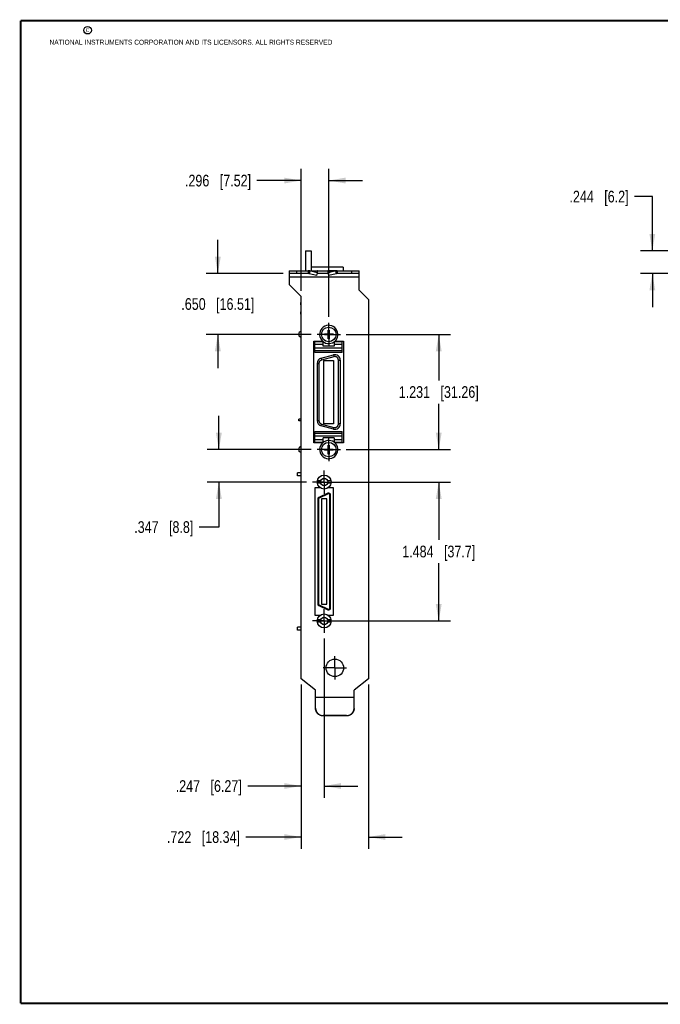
# Model space of a CAD drawing. Header units: inches. Extents: x 0.2 to 16.8, y 0.2 to 10.8.
# Tile 1 of 11: x 0.2 to 7.1, y 0.2 to 10.8. Entities that reach past the tile are written whole.
import ezdxf

# ---------------------------------------------------------------- set-up
doc = ezdxf.new("R2010")
doc.units = ezdxf.units.IN
doc.header["$LTSCALE"] = 0.935
doc.header["$MEASUREMENT"] = 0
doc.linetypes.add('CENTER', pattern=[0.6, 0.375, -0.075, 0.075, -0.075])
doc.layers.get('0').update_dxf_attribs({"linetype": 'CONTINUOUS'})
doc.layers.add('02___PRT_ALL_AXES', color=7, linetype='CONTINUOUS')
doc.layers.add('DIMENSIONS', color=7, linetype='CONTINUOUS')
doc.styles.get("Standard").update_dxf_attribs({"font": 'txt', "width": 0.8})
doc.dimstyles.new('DIMSTYLE_1', dxfattribs={"dimtxt": 0.125, "dimasz": 0.18, "dimexe": 0.18, "dimexo": 0.0625, "dimgap": 0.09, "dimtad": 0, "dimtih": 1, "dimtoh": 1, "dimdec": 3, "dimzin": 4, "dimdsep": 46, "dimtxsty": 'STANDARD', "dimblk": '_FILLED', "dimblk1": '_FILLED', "dimblk2": '_FILLED', "dimcen": 0.09, "dimadec": 0, "dimazin": 0, "dimtp": 0.01, "dimtm": 0.01, "dimtfac": 1, "dimtdec": 3, "dimtofl": 0, "dimtmove": 0, "dimatfit": 3, "dimldrblk": '_FILLED', "dimfxl": 1, "dimtolj": 1, "dimtzin": 4, "dimarcsym": 0})

# ---------------------------------------------------------------- blocks, each defined once
blk = doc.blocks.new('_FILLED')
at = {"color": 0, "linetype": 'BYBLOCK'}
blk.add_solid([(0, 0), (-1, 0.174), (-1, -0.174)], dxfattribs=at)
blk = doc.blocks.new('*D3')
at = {"layer": 'DIMENSIONS', "color": 2, "linetype": 'CONTINUOUS'}
for p, q in [((7.002, 8.878), (6.81, 8.878)), ((7.002, 8.3), (7.002, 8.878)), ((7.713, 8.3), (6.877, 8.3)), ((7.273, 8.056), (6.877, 8.056)), ((7.002, 8.056), (7.002, 7.696))]:
    blk.add_line(p, q, dxfattribs=at)
at = {"layer": 'DIMENSIONS', "color": 2, "linetype": 'CONTINUOUS', "xscale": 0.18, "yscale": 0.18, "zscale": 0.18}
for p, rotation in [((7.002, 8.3), 270), ((7.002, 8.056), 90)]:
    blk.add_blockref('_FILLED', p, dxfattribs=dict(at, rotation=rotation))
at = {"layer": 'DIMENSIONS', "color": 2, "linetype": 'CONTINUOUS', "insert": (6.748, 8.941), "char_height": 0.125, "width": 1.025, "attachment_point": 3, "line_spacing_factor": 0.9}
blk.add_mtext('.244{\\Ftxt.shx;\\W1.000000;\\H0.125000; }[6.2]', dxfattribs=at)
blk = doc.blocks.new('*D4')
at = {"layer": 'DIMENSIONS', "color": 2, "linetype": 'CONTINUOUS'}
for p, q in [((3.247, 3.665), (3.247, 1.911)), ((3.969, 3.665), (3.969, 1.911)), ((3.247, 2.036), (2.657, 2.036)), ((3.969, 2.036), (4.329, 2.036))]:
    blk.add_line(p, q, dxfattribs=at)
at = {"layer": 'DIMENSIONS', "color": 2, "linetype": 'CONTINUOUS', "xscale": 0.18, "yscale": 0.18, "zscale": 0.18}
blk.add_blockref('_FILLED', (3.247, 2.036), dxfattribs=at)
at = {"layer": 'DIMENSIONS', "color": 2, "linetype": 'CONTINUOUS', "xscale": 0.18, "yscale": 0.18, "zscale": 0.18, "rotation": 180}
blk.add_blockref('_FILLED', (3.969, 2.036), dxfattribs=at)
at = {"layer": 'DIMENSIONS', "color": 2, "linetype": 'CONTINUOUS', "insert": (2.595, 2.098), "char_height": 0.125, "width": 1.225, "attachment_point": 3, "line_spacing_factor": 0.9}
blk.add_mtext('.722{\\Ftxt.shx;\\W1.000000;\\H0.125000; }[18.34]', dxfattribs=at)
blk = doc.blocks.new('*D5')
at = {"layer": 'DIMENSIONS', "color": 2, "linetype": 'CONTINUOUS'}
for p, q in [((2.358, 8.056), (2.358, 8.416)), ((3.057, 8.056), (2.233, 8.056)), ((3.356, 7.406), (2.233, 7.406)), ((2.358, 7.406), (2.358, 7.046))]:
    blk.add_line(p, q, dxfattribs=at)
at = {"layer": 'DIMENSIONS', "color": 2, "linetype": 'CONTINUOUS', "xscale": 0.18, "yscale": 0.18, "zscale": 0.18}
for p, rotation in [((2.358, 8.056), 270), ((2.358, 7.406), 90)]:
    blk.add_blockref('_FILLED', p, dxfattribs=dict(at, rotation=rotation))
at = {"layer": 'DIMENSIONS', "color": 2, "linetype": 'CONTINUOUS', "insert": (2.358, 7.793), "char_height": 0.125, "width": 1.225, "attachment_point": 2, "line_spacing_factor": 0.9}
blk.add_mtext('.650{\\Ftxt.shx;\\W1.000000;\\H0.125000; }[16.51]', dxfattribs=at)
blk = doc.blocks.new('*D6')
at = {"layer": 'DIMENSIONS', "color": 2, "linetype": 'CONTINUOUS'}
for p, q in [((3.731, 7.406), (4.844, 7.406)), ((4.719, 7.406), (4.719, 6.915)), ((4.719, 6.175), (4.719, 6.665)), ((3.731, 6.175), (4.844, 6.175))]:
    blk.add_line(p, q, dxfattribs=at)
at = {"layer": 'DIMENSIONS', "color": 2, "linetype": 'CONTINUOUS', "xscale": 0.18, "yscale": 0.18, "zscale": 0.18}
for p, rotation in [((4.719, 7.406), 90), ((4.719, 6.175), 270)]:
    blk.add_blockref('_FILLED', p, dxfattribs=dict(at, rotation=rotation))
at = {"layer": 'DIMENSIONS', "color": 2, "linetype": 'CONTINUOUS', "insert": (4.719, 6.853), "char_height": 0.125, "width": 1.325, "attachment_point": 2, "line_spacing_factor": 0.9}
blk.add_mtext('1.231{\\Ftxt.shx;\\W1.000000;\\H0.125000; }[31.26]', dxfattribs=at)
blk = doc.blocks.new('*D7')
at = {"layer": 'DIMENSIONS', "color": 2, "linetype": 'CONTINUOUS'}
for p, q in [((3.432, 5.829), (4.844, 5.829)), ((4.719, 5.829), (4.719, 5.211)), ((4.719, 4.344), (4.719, 4.961)), ((3.432, 4.344), (4.844, 4.344))]:
    blk.add_line(p, q, dxfattribs=at)
at = {"layer": 'DIMENSIONS', "color": 2, "linetype": 'CONTINUOUS', "xscale": 0.18, "yscale": 0.18, "zscale": 0.18}
for p, rotation in [((4.719, 5.829), 90), ((4.719, 4.344), 270)]:
    blk.add_blockref('_FILLED', p, dxfattribs=dict(at, rotation=rotation))
at = {"layer": 'DIMENSIONS', "color": 2, "linetype": 'CONTINUOUS', "insert": (4.719, 5.149), "char_height": 0.125, "width": 1.225, "attachment_point": 2, "line_spacing_factor": 0.9}
blk.add_mtext('1.484{\\Ftxt.shx;\\W1.000000;\\H0.125000; }[37.7]', dxfattribs=at)
blk = doc.blocks.new('*D8')
at = {"layer": 'DIMENSIONS', "color": 2, "linetype": 'CONTINUOUS'}
for p, q in [((2.369, 6.175), (2.369, 6.535)), ((3.356, 6.175), (2.244, 6.175)), ((3.307, 5.829), (2.244, 5.829)), ((2.369, 5.829), (2.369, 5.348)), ((2.369, 5.348), (2.158, 5.348))]:
    blk.add_line(p, q, dxfattribs=at)
at = {"layer": 'DIMENSIONS', "color": 2, "linetype": 'CONTINUOUS', "xscale": 0.18, "yscale": 0.18, "zscale": 0.18}
for p, rotation in [((2.369, 6.175), 270), ((2.369, 5.829), 90)]:
    blk.add_blockref('_FILLED', p, dxfattribs=dict(at, rotation=rotation))
at = {"layer": 'DIMENSIONS', "color": 2, "linetype": 'CONTINUOUS', "insert": (2.096, 5.41), "char_height": 0.125, "width": 1.025, "attachment_point": 3, "line_spacing_factor": 0.9}
blk.add_mtext('.347{\\Ftxt.shx;\\W1.000000;\\H0.125000; }[8.8]', dxfattribs=at)
blk = doc.blocks.new('*D9')
at = {"layer": 'DIMENSIONS', "color": 2, "linetype": 'CONTINUOUS'}
for p, q in [((3.494, 4.157), (3.494, 2.456)), ((3.247, 3.665), (3.247, 2.456)), ((3.247, 2.581), (2.677, 2.581)), ((3.494, 2.581), (3.854, 2.581))]:
    blk.add_line(p, q, dxfattribs=at)
at = {"layer": 'DIMENSIONS', "color": 2, "linetype": 'CONTINUOUS', "xscale": 0.18, "yscale": 0.18, "zscale": 0.18}
blk.add_blockref('_FILLED', (3.247, 2.581), dxfattribs=at)
at = {"layer": 'DIMENSIONS', "color": 2, "linetype": 'CONTINUOUS', "xscale": 0.18, "yscale": 0.18, "zscale": 0.18, "rotation": 180}
blk.add_blockref('_FILLED', (3.494, 2.581), dxfattribs=at)
at = {"layer": 'DIMENSIONS', "color": 2, "linetype": 'CONTINUOUS', "insert": (2.614, 2.643), "char_height": 0.125, "width": 1.125, "attachment_point": 3, "line_spacing_factor": 0.9}
blk.add_mtext('.247{\\Ftxt.shx;\\W1.000000;\\H0.125000; }[6.27]', dxfattribs=at)
blk = doc.blocks.new('*D10')
at = {"layer": 'DIMENSIONS', "color": 2, "linetype": 'CONTINUOUS'}
for p, q in [((3.247, 7.872), (3.247, 9.175)), ((3.543, 7.593), (3.543, 9.175)), ((3.247, 9.05), (2.775, 9.05)), ((3.543, 9.05), (3.903, 9.05))]:
    blk.add_line(p, q, dxfattribs=at)
at = {"layer": 'DIMENSIONS', "color": 2, "linetype": 'CONTINUOUS', "xscale": 0.18, "yscale": 0.18, "zscale": 0.18}
blk.add_blockref('_FILLED', (3.247, 9.05), dxfattribs=at)
at = {"layer": 'DIMENSIONS', "color": 2, "linetype": 'CONTINUOUS', "xscale": 0.18, "yscale": 0.18, "zscale": 0.18, "rotation": 180}
blk.add_blockref('_FILLED', (3.543, 9.05), dxfattribs=at)
at = {"layer": 'DIMENSIONS', "color": 2, "linetype": 'CONTINUOUS', "insert": (2.713, 9.112), "char_height": 0.125, "width": 1.125, "attachment_point": 3, "line_spacing_factor": 0.9}
blk.add_mtext('.296{\\Ftxt.shx;\\W1.000000;\\H0.125000; }[7.52]', dxfattribs=at)

msp = doc.modelspace()

# ---------------------------------------------------------------- linework, layer by layer
at = {"color": 7, "linetype": 'CONTINUOUS'}
for p, q in [((3.2944, 8.2999), (3.2944, 8.0859)), ((3.2944, 8.2999), (3.3564, 8.2999)), ((3.3564, 8.2999), (3.3564, 8.0859)), ((3.6964, 8.1259), (3.3564, 8.1259)), ((3.6964, 8.1259), (3.6964, 8.0859)), ((3.1194, 8.0859), (3.1194, 7.9379)), ((3.1194, 8.0859), (3.8694, 8.0859)), ((3.3242, 8.0559), (3.1194, 8.0559)), ((3.8694, 8.0159), (3.1194, 8.0159)), ((3.1994, 8.0859), (3.1994, 8.0559)), ((3.3242, 8.0859), (3.3242, 8.0559)), ((3.3421, 8.0837), (3.3354, 8.0548)), ((3.4151, 8.0364), (3.3354, 8.0548)), ((3.4218, 8.0654), (3.3421, 8.0837)), ((3.3421, 8.0837), (3.4239, 8.0837)), ((3.4151, 8.0364), (3.4218, 8.0654)), ((3.5392, 8.0559), (3.4196, 8.0559)), ((3.4218, 8.0654), (3.4239, 8.0837)), ((3.5371, 8.0654), (3.535, 8.0837)), ((3.6168, 8.0837), (3.535, 8.0837)), ((3.6168, 8.0837), (3.5371, 8.0654)), ((3.5438, 8.0364), (3.5371, 8.0654)), ((3.6235, 8.0548), (3.5438, 8.0364)), ((3.6168, 8.0837), (3.6235, 8.0548)), ((3.6347, 8.0859), (3.6347, 8.0559)), ((3.8694, 8.0559), (3.6347, 8.0559)), ((3.7894, 8.0559), (3.7894, 8.0859)), ((3.8694, 7.8789), (3.8694, 8.0859)), ((3.2474, 7.8099), (3.1194, 7.9379)), ((3.2474, 3.727), (3.2474, 7.8099)), ((3.8694, 7.8789), (3.9694, 7.7789)), ((3.2444, 7.7234), (3.2444, 7.7484)), ((3.2474, 7.7484), (3.2444, 7.7484)), ((3.2474, 7.7234), (3.2444, 7.7234)), ((3.9694, 7.7789), (3.9694, 3.727)), ((3.2444, 7.6234), (3.2444, 7.6484)), ((3.2474, 7.6484), (3.2444, 7.6484)), ((3.2474, 7.6234), (3.2444, 7.6234)), ((3.2474, 7.4414), (3.2285, 7.4255)), ((3.2285, 7.3862), (3.2285, 7.4255)), ((3.2474, 7.3702), (3.2285, 7.3862)), ((3.4962, 7.3999), (3.4962, 7.4117)), ((3.4962, 7.4117), (3.5375, 7.4117)), ((3.5375, 7.3999), (3.4962, 7.3999)), ((3.5375, 7.4117), (3.5375, 7.4531)), ((3.5375, 7.4531), (3.5493, 7.4531)), ((3.5375, 7.3586), (3.5375, 7.3999)), ((3.5493, 7.4531), (3.5493, 7.4117)), ((3.5493, 7.4117), (3.5907, 7.4117)), ((3.5493, 7.3999), (3.5493, 7.3586)), ((3.5907, 7.3999), (3.5493, 7.3999)), ((3.5907, 7.4117), (3.5907, 7.3999)), ((3.383, 6.247), (3.383, 7.334)), ((3.383, 7.334), (3.4776, 7.334)), ((3.3958, 7.2129), (3.3958, 7.3291)), ((3.3958, 7.3291), (3.4824, 7.3291)), ((3.4824, 7.2976), (3.3958, 7.2976)), ((3.3958, 7.2616), (3.6871, 7.2616)), ((3.4824, 7.2799), (3.4824, 7.3291)), ((3.6005, 7.2799), (3.4824, 7.2799)), ((3.5493, 7.3586), (3.5375, 7.3586)), ((3.6005, 7.3291), (3.6005, 7.2799)), ((3.6005, 7.3291), (3.6871, 7.3291)), ((3.6871, 7.2976), (3.6005, 7.2976)), ((3.6093, 7.334), (3.702, 7.334)), ((3.6871, 7.2129), (3.6871, 7.3291)), ((3.702, 7.334), (3.702, 6.247)), ((3.6871, 7.2302), (3.3958, 7.2302)), ((3.6871, 7.2129), (3.3958, 7.2129)), ((3.4613, 7.1515), (3.5936, 7.1869)), ((3.5987, 7.1679), (3.4664, 7.1325)), ((3.5936, 7.1869), (3.5987, 7.1679)), ((3.4184, 7.0956), (3.4184, 6.4854)), ((3.4184, 7.0956), (3.4381, 7.0956)), ((3.4381, 7.0956), (3.4381, 6.4854)), ((3.4613, 7.1515), (3.4664, 7.1325)), ((3.4895, 6.4521), (3.4895, 7.1289)), ((3.4895, 7.1289), (3.5954, 7.1289)), ((3.5954, 7.1289), (3.5954, 6.4521)), ((3.6468, 6.4499), (3.6468, 7.131)), ((3.6468, 7.131), (3.6665, 7.131)), ((3.6665, 7.131), (3.6665, 6.4499)), ((3.2226, 6.4816), (3.2226, 6.4993)), ((3.2474, 6.4993), (3.2226, 6.4993)), ((3.2474, 6.4816), (3.2226, 6.4816)), ((3.4184, 6.4854), (3.4381, 6.4854)), ((3.4613, 6.4295), (3.4664, 6.4485)), ((3.5936, 6.394), (3.4613, 6.4295)), ((3.4664, 6.4485), (3.5987, 6.413)), ((3.5954, 6.4521), (3.4895, 6.4521)), ((3.6665, 6.4499), (3.6468, 6.4499)), ((3.3958, 6.2519), (3.3958, 6.368)), ((3.3958, 6.368), (3.6871, 6.368)), ((3.3958, 6.3507), (3.6871, 6.3507)), ((3.6871, 6.3194), (3.3958, 6.3194)), ((3.5936, 6.394), (3.5987, 6.413)), ((3.6871, 6.2519), (3.6871, 6.368)), ((3.2474, 6.2107), (3.2285, 6.1948)), ((3.4776, 6.247), (3.383, 6.247)), ((3.3958, 6.2834), (3.4824, 6.2834)), ((3.4824, 6.2519), (3.3958, 6.2519)), ((3.4824, 6.2519), (3.4824, 6.3011)), ((3.6005, 6.3011), (3.4824, 6.3011)), ((3.5375, 6.181), (3.5375, 6.2224)), ((3.5375, 6.2224), (3.5493, 6.2224)), ((3.5493, 6.2224), (3.5493, 6.181)), ((3.6005, 6.3011), (3.6005, 6.2519)), ((3.6005, 6.2834), (3.6871, 6.2834)), ((3.6871, 6.2519), (3.6005, 6.2519)), ((3.702, 6.247), (3.6093, 6.247)), ((3.2285, 6.1554), (3.2285, 6.1948)), ((3.2474, 6.1395), (3.2285, 6.1554)), ((3.4962, 6.1692), (3.4962, 6.181)), ((3.4962, 6.181), (3.5375, 6.181)), ((3.5375, 6.1692), (3.4962, 6.1692)), ((3.5375, 6.1279), (3.5375, 6.1692)), ((3.5493, 6.1279), (3.5375, 6.1279)), ((3.5493, 6.181), (3.5907, 6.181)), ((3.5493, 6.1692), (3.5493, 6.1279)), ((3.5907, 6.1692), (3.5493, 6.1692)), ((3.5907, 6.181), (3.5907, 6.1692)), ((3.2108, 5.8955), (3.2108, 5.927)), ((3.2474, 5.927), (3.2108, 5.927)), ((3.2474, 5.8955), (3.2108, 5.8955)), ((3.457, 5.8414), (3.4205, 5.8414)), ((3.457, 5.8158), (3.4205, 5.8158)), ((3.5679, 5.8414), (3.5315, 5.8414)), ((3.5679, 5.8158), (3.5315, 5.8158)), ((3.3982, 4.4035), (3.3982, 5.7695)), ((3.3982, 5.7695), (3.4484, 5.7695)), ((3.5351, 5.7086), (3.4367, 5.6627)), ((3.5384, 5.7015), (3.44, 5.6556)), ((3.5384, 5.7015), (3.5351, 5.7086)), ((3.5401, 5.7695), (3.5902, 5.7695)), ((3.5553, 4.4821), (3.5553, 5.6908)), ((3.5553, 5.6908), (3.5631, 5.6908)), ((3.5631, 4.4821), (3.5631, 5.6908)), ((3.5902, 5.7695), (3.5902, 4.4035)), ((3.4332, 5.6449), (3.4253, 5.6449)), ((3.4253, 5.6449), (3.4253, 4.528)), ((3.4332, 5.6449), (3.4332, 4.528)), ((3.44, 5.6556), (3.4367, 5.6627)), ((3.5218, 5.6475), (3.4667, 5.6475)), ((3.4667, 5.6475), (3.4667, 4.5254)), ((3.5218, 4.5254), (3.5218, 5.6475)), ((3.4332, 4.528), (3.4253, 4.528)), ((3.4667, 4.5254), (3.5218, 4.5254)), ((3.44, 4.5173), (3.4367, 4.5102)), ((3.4367, 4.5102), (3.5351, 4.4643)), ((3.44, 4.5173), (3.5384, 4.4714)), ((3.5384, 4.4714), (3.5351, 4.4643)), ((3.5553, 4.4821), (3.5631, 4.4821)), ((3.4484, 4.4035), (3.3982, 4.4035)), ((3.457, 4.3571), (3.4205, 4.3571)), ((3.457, 4.3315), (3.4205, 4.3315)), ((3.5679, 4.3571), (3.5315, 4.3571)), ((3.5679, 4.3315), (3.5315, 4.3315)), ((3.5902, 4.4035), (3.5401, 4.4035)), ((3.2474, 4.2774), (3.2108, 4.2774)), ((3.2108, 4.2459), (3.2108, 4.2774)), ((3.2474, 4.2459), (3.2108, 4.2459)), ((3.4024, 3.6059), (3.2474, 3.727)), ((3.9694, 3.727), (3.8144, 3.6059)), ((3.4024, 3.4132), (3.4024, 3.6059)), ((3.8144, 3.4132), (3.8144, 3.6059)), ((3.4024, 3.5319), (3.8144, 3.5319)), ((3.4024, 3.5289), (3.8144, 3.5289)), ((3.7344, 3.3335), (3.4824, 3.3335)), ((3.4824, 3.3335), (3.4824, 3.3309)), ((3.7344, 3.3309), (3.4824, 3.3309)), ((3.7344, 3.3335), (3.7344, 3.3309))]:
    msp.add_line(p, q, dxfattribs=at)
at = {"color": 7, "linetype": 'CONTINUOUS', "const_width": 0.02}
for points in [[(0.25, 10.7586), (0.25, 0.2586)], [(16.75, 10.7586), (0.25, 10.7586)], [(0.25, 0.2586), (16.75, 0.2586)]]:
    msp.add_lwpolyline(points, dxfattribs=at)
at = {"color": 2, "linetype": 'CONTINUOUS'}
msp.add_circle((0.9659, 10.6562), 0.0403, dxfattribs=at)
at = {"color": 7, "linetype": 'CONTINUOUS'}
for centre, radius in [((3.5434, 7.4058), 0.0778), ((3.5434, 6.1751), 0.0778), ((3.4942, 5.8286), 0.0748), ((3.4942, 5.8286), 0.0394), ((3.4942, 4.3443), 0.0748), ((3.4942, 4.3443), 0.0394), ((3.6084, 3.8429), 0.0935)]:
    msp.add_circle(centre, radius, dxfattribs=at)
for centre, radius, start, end in [((3.3242, 8.0121), 0.0739, 75.93164, 89.98715), ((3.3242, 8.0026), 0.0533, 77.86076, 89.99588), ((3.6347, 8.0121), 0.0739, 90.01285, 104.06836), ((3.6347, 8.0026), 0.0533, 90.00412, 102.13924), ((3.5434, 7.4058), 0.0974, 307.97669, 305.87731), ((3.6086, 7.131), 0.0579, 0, 105), ((3.4763, 7.0956), 0.0579, 105, 180), ((3.4763, 6.4854), 0.0579, 180, 255), ((3.6086, 6.4499), 0.0579, 255, 360), ((3.5434, 6.1751), 0.0974, 54.12269, 52.02331), ((3.5434, 5.6908), 0.0197, 0, 115), ((3.5434, 5.6908), 0.0118, 0, 115), ((3.445, 5.6449), 0.0197, 115, 180), ((3.445, 5.6449), 0.0118, 115, 180), ((3.445, 4.528), 0.0197, 180, 245), ((3.445, 4.528), 0.0118, 180, 245), ((3.5434, 4.4821), 0.0197, 245, 360), ((3.5434, 4.4821), 0.0118, 245, 360), ((3.735, 3.4132), 0.0794, 358.11368, 359.99974)]:
    msp.add_arc(centre, radius, start, end, dxfattribs=at)
for points, knots in [([(3.4239, 8.0837), (3.4236, 8.0841), (3.4229, 8.0847), (3.4219, 8.0853), (3.4212, 8.0856), (3.4206, 8.0858), (3.42, 8.0859), (3.4196, 8.0859), (3.4194, 8.0859)], [0, 0, 0, 0, 0.2800267, 0.5351362, 0.6555421, 0.7723993, 0.8868227, 1, 1, 1, 1]), ([(3.535, 8.0837), (3.5353, 8.0841), (3.536, 8.0847), (3.5369, 8.0853), (3.5377, 8.0856), (3.5383, 8.0858), (3.5389, 8.0859), (3.5392, 8.0859), (3.5394, 8.0859)], [0, 0, 0, 0, 0.2800267, 0.5351362, 0.6555421, 0.7723993, 0.8868227, 1, 1, 1, 1]), ([(3.6468, 7.131), (3.6468, 7.1325), (3.6467, 7.1347), (3.6462, 7.1376), (3.6457, 7.1404), (3.6446, 7.1439), (3.6432, 7.1473), (3.6418, 7.1499), (3.6403, 7.1524), (3.6382, 7.1553), (3.6352, 7.1585), (3.6319, 7.1614), (3.6283, 7.1639), (3.6244, 7.1659), (3.621, 7.1672), (3.6182, 7.168), (3.6153, 7.1687), (3.6117, 7.1692), (3.6081, 7.1693), (3.6052, 7.1691), (3.6023, 7.1687), (3.6001, 7.1683), (3.5987, 7.1679)], [0, 0, 0, 0, 0.0624932, 0.093752, 0.1250116, 0.1875055, 0.2499995, 0.2812591, 0.3125189, 0.3750126, 0.4375062, 0.5, 0.5624938, 0.6249874, 0.6874811, 0.7187409, 0.7500005, 0.8124945, 0.8749884, 0.906248, 0.9375068, 1, 1, 1, 1]), ([(3.4664, 7.1325), (3.4654, 7.1322), (3.4634, 7.1316), (3.4596, 7.13), (3.455, 7.1275), (3.4509, 7.1242), (3.448, 7.1213), (3.446, 7.1189), (3.4442, 7.1163), (3.4421, 7.1127), (3.44, 7.1079), (3.4387, 7.1028), (3.4382, 7.0987), (3.4381, 7.0966), (3.4381, 7.0956)], [0, 0, 0, 0, 0.0625255, 0.1250511, 0.2499992, 0.3749477, 0.4374739, 0.5, 0.5625261, 0.6250523, 0.7500008, 0.8749489, 0.9374745, 1, 1, 1, 1]), ([(3.4381, 6.4854), (3.4381, 6.4843), (3.4382, 6.4823), (3.4387, 6.4781), (3.44, 6.473), (3.4421, 6.4682), (3.4442, 6.4647), (3.446, 6.4621), (3.448, 6.4597), (3.4509, 6.4567), (3.455, 6.4535), (3.4596, 6.4509), (3.4634, 6.4494), (3.4654, 6.4488), (3.4664, 6.4485)], [0, 0, 0, 0, 0.0625255, 0.1250511, 0.2499992, 0.3749477, 0.4374739, 0.5, 0.5625261, 0.6250523, 0.7500008, 0.8749489, 0.9374745, 1, 1, 1, 1]), ([(3.5987, 6.413), (3.6001, 6.4127), (3.6023, 6.4122), (3.6052, 6.4119), (3.6081, 6.4117), (3.6117, 6.4118), (3.6153, 6.4123), (3.6182, 6.4129), (3.621, 6.4138), (3.6244, 6.4151), (3.6283, 6.4171), (3.6319, 6.4196), (3.6352, 6.4224), (3.6382, 6.4256), (3.6403, 6.4286), (3.6418, 6.4311), (3.6432, 6.4337), (3.6446, 6.437), (3.6457, 6.4405), (3.6462, 6.4434), (3.6467, 6.4463), (3.6468, 6.4485), (3.6468, 6.4499)], [0, 0, 0, 0, 0.0624932, 0.093752, 0.1250116, 0.1875055, 0.2499995, 0.2812591, 0.3125189, 0.3750126, 0.4375062, 0.5, 0.5624938, 0.6249874, 0.6874811, 0.7187409, 0.7500005, 0.8124945, 0.8749884, 0.906248, 0.9375068, 1, 1, 1, 1]), ([(3.4024, 3.4132), (3.4024, 3.4119), (3.4025, 3.4093), (3.4028, 3.4054), (3.4033, 3.4015), (3.4042, 3.3964), (3.4058, 3.3901), (3.408, 3.3839), (3.4101, 3.3791), (3.4119, 3.3756), (3.4138, 3.3722), (3.4166, 3.3678), (3.4205, 3.3626), (3.4258, 3.3568), (3.4316, 3.3515), (3.4369, 3.3476), (3.4413, 3.3448), (3.4447, 3.3429), (3.4482, 3.3412), (3.453, 3.339), (3.4592, 3.3368), (3.4655, 3.3353), (3.4707, 3.3344), (3.4746, 3.3339), (3.4785, 3.3336), (3.4811, 3.3335), (3.4824, 3.3335)], [0, 0, 0, 0, 0.0311941, 0.0623913, 0.0935878, 0.1247864, 0.1871719, 0.2495704, 0.2807851, 0.3120043, 0.3432284, 0.3744576, 0.4369137, 0.4993927, 0.561895, 0.6244202, 0.6557004, 0.6869857, 0.7182759, 0.7495707, 0.8121534, 0.874749, 0.9060598, 0.9373718, 0.9686869, 1, 1, 1, 1]), ([(3.4824, 3.3309), (3.4811, 3.3309), (3.4785, 3.331), (3.4746, 3.3313), (3.4707, 3.3317), (3.4655, 3.3326), (3.4592, 3.3342), (3.453, 3.3364), (3.4482, 3.3385), (3.4447, 3.3403), (3.4413, 3.3422), (3.4369, 3.345), (3.4316, 3.3489), (3.4258, 3.3542), (3.4205, 3.36), (3.4166, 3.3652), (3.4138, 3.3696), (3.4119, 3.373), (3.4101, 3.3765), (3.408, 3.3813), (3.4058, 3.3874), (3.4042, 3.3938), (3.4033, 3.3989), (3.4028, 3.4028), (3.4025, 3.4067), (3.4024, 3.4093), (3.4024, 3.4106)], [0, 0, 0, 0, 0.0313131, 0.0626282, 0.0939402, 0.125251, 0.1878466, 0.2504293, 0.2817241, 0.3130143, 0.3442996, 0.3755798, 0.438105, 0.5006073, 0.5630863, 0.6255424, 0.6567716, 0.6879957, 0.7192149, 0.7504296, 0.8128281, 0.8752136, 0.9064122, 0.9376087, 0.9688059, 1, 1, 1, 1]), ([(3.8144, 3.4106), (3.8144, 3.4093), (3.8144, 3.4067), (3.8141, 3.4028), (3.8136, 3.3989), (3.8127, 3.3938), (3.8111, 3.3874), (3.8089, 3.3813), (3.8068, 3.3765), (3.805, 3.373), (3.8031, 3.3696), (3.8003, 3.3652), (3.7964, 3.36), (3.7911, 3.3542), (3.7853, 3.3489), (3.78, 3.345), (3.7756, 3.3422), (3.7722, 3.3403), (3.7687, 3.3385), (3.7639, 3.3364), (3.7577, 3.3342), (3.7513, 3.3326), (3.7462, 3.3317), (3.7423, 3.3313), (3.7384, 3.331), (3.7357, 3.3309), (3.7344, 3.3309)], [0, 0, 0, 0, 0.0311941, 0.0623913, 0.0935878, 0.1247864, 0.1871719, 0.2495704, 0.2807851, 0.3120043, 0.3432284, 0.3744576, 0.4369137, 0.4993927, 0.561895, 0.6244202, 0.6557004, 0.6869857, 0.7182759, 0.7495707, 0.8121534, 0.874749, 0.9060598, 0.9373718, 0.9686869, 1, 1, 1, 1]), ([(3.7344, 3.3335), (3.7357, 3.3335), (3.7383, 3.3336), (3.7421, 3.3339), (3.7459, 3.3343), (3.751, 3.3352), (3.7572, 3.3367), (3.7633, 3.3388), (3.768, 3.3408), (3.7714, 3.3425), (3.7748, 3.3444), (3.7792, 3.3471), (3.7844, 3.3508), (3.7902, 3.3559), (3.7954, 3.3615), (3.7993, 3.3665), (3.8022, 3.3708), (3.8041, 3.3741), (3.806, 3.3774), (3.8081, 3.3821), (3.8105, 3.388), (3.8122, 3.3942), (3.8132, 3.3992), (3.8138, 3.403), (3.8142, 3.4068), (3.8143, 3.4093), (3.8144, 3.4106)], [0, 0, 0, 0, 0.0313116, 0.0626252, 0.0939358, 0.1252452, 0.1878391, 0.2504206, 0.2817146, 0.3130042, 0.3442891, 0.375569, 0.4380951, 0.5005988, 0.5630796, 0.6255379, 0.6567679, 0.6879927, 0.7192127, 0.750428, 0.8128283, 0.8752148, 0.9064133, 0.9376093, 0.9688042, 1, 1, 1, 1])]:
    msp.add_open_spline(points, degree=3, knots=knots, dxfattribs=at)
at = {"layer": '02___PRT_ALL_AXES', "color": 7, "linetype": 'CENTER'}
for p, q in [((3.5434, 7.4058), (3.5434, 7.5309)), ((3.5434, 7.4058), (3.4183, 7.4058)), ((3.5434, 7.4058), (3.5434, 7.2807)), ((3.5434, 7.4058), (3.6685, 7.4058)), ((3.5434, 6.1751), (3.5434, 6.3002)), ((3.5434, 6.1751), (3.4183, 6.1751)), ((3.5434, 6.1751), (3.5434, 6.05)), ((3.5434, 6.1751), (3.6685, 6.1751)), ((3.4942, 5.8286), (3.4942, 5.9537)), ((3.4942, 5.8286), (3.3691, 5.8286)), ((3.4942, 5.8286), (3.4942, 5.7035)), ((3.4942, 5.8286), (3.6193, 5.8286)), ((3.4942, 4.3443), (3.4942, 4.4694)), ((3.4942, 4.3443), (3.3691, 4.3443)), ((3.4942, 4.3443), (3.6193, 4.3443)), ((3.4942, 4.3443), (3.4942, 4.2192)), ((3.6084, 3.8429), (3.6084, 3.968)), ((3.6084, 3.8429), (3.4833, 3.8429)), ((3.6084, 3.8429), (3.7335, 3.8429)), ((3.6084, 3.8429), (3.6084, 3.7178))]:
    msp.add_line(p, q, dxfattribs=at)

# ---------------------------------------------------------------- texts
at = {"color": 2, "linetype": 'CONTINUOUS', "char_height": 0.053, "attachment_point": 1, "line_spacing_factor": 0.9}
for s, insert, width in [('c', (0.946, 10.6893), 0.0424), ('NATIONAL INSTRUMENTS CORPORATION AND ITS LICENSORS. ALL RIGHTS RESERVED', (0.5583, 10.5546), 3.0104)]:
    msp.add_mtext(s, dxfattribs=dict(at, insert=insert, width=width))

# ---------------------------------------------------------------- dimensions: what is measured, and where the dimension line sits
at = {"layer": 'DIMENSIONS', "color": 2, "linetype": 'CONTINUOUS'}
for base, p1, p2, picture, middle in [((3.5434, 9.0499), (3.2474, 7.8724), (3.5434, 7.5934), '*D10', (1.9, 9.0499)), ((3.4942, 2.5809), (3.2474, 3.6645), (3.4942, 4.1567), '*D9', (1.802, 2.5809)), ((3.9694, 2.0358), (3.2474, 3.6645), (3.9694, 3.6645), '*D4', (1.7323, 2.0358))]:
    dim = msp.add_linear_dim(base=base, p1=p1, p2=p2, dimstyle='DIMSTYLE_1', dxfattribs=at)
    dim.commit()
    dim.dimension.update_dxf_attribs({"geometry": picture, "text_midpoint": middle, "dimtype": 160})
for base, p1, p2, picture, middle in [((7.0019, 8.0559), (7.7125, 8.2999), (7.2725, 8.0559), '*D3', (5.9851, 8.8784)), ((2.3582, 7.4058), (3.0569, 8.0559), (3.3558, 7.4058), '*D5', (2.2332, 7.7309)), ((4.7194, 6.1751), (3.731, 7.4058), (3.731, 6.1751), '*D6', (4.5694, 6.7905)), ((2.36943, 5.82859), (3.35584, 6.17513), (3.30663, 5.82859), '*D8', (1.3332, 5.34773)), ((4.7194, 4.3443), (3.4316, 5.8286), (3.4316, 4.3443), '*D7', (4.5694, 5.0865))]:
    dim = msp.add_linear_dim(base=base, p1=p1, p2=p2, angle=270, dimstyle='DIMSTYLE_1', dxfattribs=at)
    dim.commit()
    dim.dimension.update_dxf_attribs({"geometry": picture, "text_midpoint": middle, "dimtype": 160})

doc.saveas('drawing.dxf')
